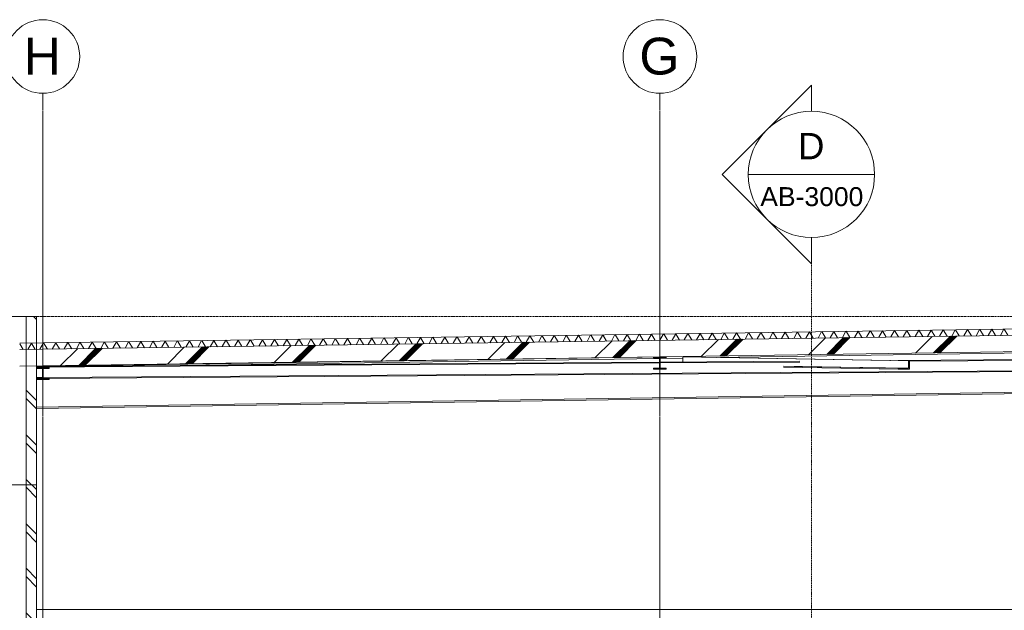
# Model space of a CAD drawing. Header units: millimetres. Extents: x 37681 to 219932, y -4585 to 8657.
# Tile 41 of 53: x 84608 to 93959, y 2608 to 8221. Entities that reach past the tile are written whole.
import ezdxf

# ---------------------------------------------------------------- set-up
doc = ezdxf.new("R2010")
doc.units = ezdxf.units.MM
for name, pattern in [('ARC Grid Line', [22.225, 12.7, -3.175, 3.175, -3.175]), ('ARC Level Line', [32, 6, -5, 16, -5]), ('ARC Section Line', [17, 10, -3, 0, -1, 0, -3])]:
    doc.linetypes.add(name, pattern=pattern)
for name, color, linetype, lineweight in [('A--A23__Vloeren', 8, 'Continuous', 15), ('A--A2__Ruwbouw', 8, 'Continuous', 15), ('A--L$01A__Algemeen', 7, 'Continuous', 9), ('A--L$07A__Stramien', 1, 'Continuous', 13), ('A--L21__Buitenwanden', 3, 'Continuous', 9), ('A--L22__Binnenwanden', 2, 'Continuous', 9), ('A--L23__Vloeren', 3, 'Continuous', 9), ('A--L28__Hoofddraagconstructies', 3, 'Continuous', 9), ('A--L45__Plafondafwerkingen', 1, 'Continuous', 9), ('A--T$07A__Stramien', 1, 'Continuous', 13)]:
    doc.layers.add(name, color=color, linetype=linetype, lineweight=lineweight)
doc.styles.add('Arial', font='arial.ttf', dxfattribs={"height": 180})
doc.styles.add('Arial_1', font='arial.ttf', dxfattribs={"height": 350})
doc.styles.add('Arial_2', font='arial.ttf', dxfattribs={"height": 250})

# ---------------------------------------------------------------- blocks, each defined once
blk = doc.blocks.new('28-11_ARC_staal_balk_IPE - IPE400-2063536-B')
at = {"layer": 'A--L28__Hoofddraagconstructies'}
for p, q in [((-69738.2, 5010.4), (-64641.4, 5088.1)), ((-76191.4, 4925.5), (-70233.1, 5016.3)), ((-74584.6, 4936.5), (-70273.8, 5002.2)), ((-70268.9, 5002.3), (-70053, 5005.6)), ((-76191.4, 4539), (-64641.4, 4715)), ((-76191.4, 4525.5), (-64641.4, 4701.5))]:
    blk.add_line(p, q, dxfattribs=at)
blk = doc.blocks.new('28_SFO_staal_balk_HEA - HEA 120-2691583-B')
at = {"layer": 'A--L28__Hoofddraagconstructies'}
for p, q in [((-70331.4, 5013.8), (-70331.4, 5005.8)), ((-70211.4, 5013.8), (-70331.4, 5013.8)), ((-70331.4, 5005.8), (-70273.9, 5005.8)), ((-70273.9, 5005.8), (-70273.9, 4907.8)), ((-70268.9, 4907.8), (-70268.9, 5005.8)), ((-70268.9, 5005.8), (-70211.4, 5005.8)), ((-70211.4, 5005.8), (-70211.4, 5013.8)), ((-70273.9, 4907.8), (-70331.4, 4907.8)), ((-70331.4, 4907.8), (-70331.4, 4899.8)), ((-70331.4, 4899.8), (-70211.4, 4899.8)), ((-70211.4, 4907.8), (-70268.9, 4907.8)), ((-70211.4, 4899.8), (-70211.4, 4907.8))]:
    blk.add_line(p, q, dxfattribs=at)
blk = doc.blocks.new('28_SFO_staal_balk_HEA - HEA 120-2064190-B')
at = {"layer": 'A--L28__Hoofddraagconstructies'}
h = blk.add_hatch(dxfattribs=at)
h.set_pattern_fill('FP_15', color=256, style=0, pattern_type=2)
h.set_pattern_definition([(45, (-66101.2, 2795), (-500, 500), []), (45, (-65931.2, 2795), (-500, 500), []), (45, (-65921.2, 2795), (-500, 500), []), (45, (-65911.2, 2795), (-500, 500), []), (45, (-65901.2, 2795), (-500, 500), []), (45, (-65891.2, 2795), (-500, 500), []), (45, (-65881.2, 2795), (-500, 500), []), (45, (-65871.2, 2795), (-500, 500), [])])
h.paths.add_polyline_path([(-76191.4, 4801), (-76071.4, 4801), (-76071.4, 4809), (-76128.9, 4809), (-76128.9, 4907), (-76071.4, 4907), (-76071.4, 4915), (-76191.4, 4915), (-76191.4, 4907), (-76133.9, 4906.3), (-76133.9, 4809), (-76191.4, 4809)])
for p, q in [((-76071.4, 4915), (-76191.4, 4915)), ((-76191.4, 4915), (-76191.4, 4907)), ((-76191.4, 4907), (-76133.9, 4907)), ((-76133.9, 4907), (-76133.9, 4809)), ((-76128.9, 4809), (-76128.9, 4907)), ((-76128.9, 4907), (-76071.4, 4907)), ((-76071.4, 4907), (-76071.4, 4915)), ((-76133.9, 4809), (-76191.4, 4809)), ((-76191.4, 4809), (-76191.4, 4801)), ((-76191.4, 4801), (-76071.4, 4801)), ((-76071.4, 4809), (-76128.9, 4809)), ((-76071.4, 4801), (-76071.4, 4809))]:
    blk.add_line(p, q, dxfattribs=at)
blk = doc.blocks.new('28-11_ARC_staal_balk_L - L80x8-2063749-B')
at = {"layer": 'A--L28__Hoofddraagconstructies'}
blk.add_line((-73959.7, 4960.6), (-70693.7, 5009.7), dxfattribs=at)
blk = doc.blocks.new('28-11_ARC_staal_balk_L - L80x8-2063677-B')
at = {"layer": 'A--L28__Hoofddraagconstructies'}
for p, q in [((-76191.4, 4927.3), (-73215.4, 4971.7)), ((-76191.4, 4927.2), (-73209.7, 4971.7))]:
    blk.add_line(p, q, dxfattribs=at)
blk = doc.blocks.new('28-11_ARC_staal_balk_L - L80x8-2063750-B')
at = {"layer": 'A--L28__Hoofddraagconstructies'}
for p, q in [((-70053.3, 4967.8), (-70052.9, 5015.5)), ((-70052.9, 5015.5), (-70047.1, 5015.5)), ((-67910.6, 4980.2), (-70052.9, 5015.5)), ((-67899.6, 4980.1), (-70047.1, 5015.5)), ((-67899.6, 4980.1), (-67910.6, 4980.2)), ((-67910.6, 4980.2), (-67910.6, 4908.2)), ((-67899.6, 4900.1), (-67899.6, 4980.1)), ((-68009.5, 4908.9), (-69095.9, 4926.8)), ((-68009.5, 4900.9), (-69095.9, 4918.8)), ((-67910.6, 4908.2), (-68996.9, 4926.1)), ((-67910.6, 4908.2), (-68009.5, 4908.9)), ((-68009.5, 4908.9), (-68009.5, 4900.9)), ((-68009.5, 4900.9), (-67899.6, 4900.1))]:
    blk.add_line(p, q, dxfattribs=at)
blk = doc.blocks.new('28_SFO_staal_balk_HEA - HEA 120-2055268-B')
at = {"layer": 'A--L28__Hoofddraagconstructies'}
for p, q in [((-70273.9, 4966.3), (-76191.4, 4925.4)), ((-76191.4, 4917.4), (-70273.9, 4958.3)), ((-68942.6, 4975.4), (-70268.9, 4966.3)), ((-70268.9, 4958.3), (-68942.6, 4967.4)), ((-64651.4, 5005), (-68008.6, 4981.9)), ((-67899.6, 4974.6), (-64641.4, 4997.1)), ((-66782.1, 4884.3), (-76128.9, 4819.9)), ((-66596.8, 4877.6), (-76128.9, 4811.9)), ((-76133.9, 4819.8), (-76191.4, 4819.4)), ((-76133.8, 4811.8), (-76191.4, 4811.4))]:
    blk.add_line(p, q, dxfattribs=at)
blk = doc.blocks.new('Grid - 3_5mm-18301-B')
at = {"layer": 'A--T$07A__Stramien'}
blk.add_circle((-44060.4, 7871.1), 350, dxfattribs=at)
blk = doc.blocks.new('Section - Default-5518-B')
at = {"layer": 'A--L$01A__Algemeen', "lineweight": 13}
for p, q in [((-62607.3, 6750.1), (-61758.8, 7598.6)), ((-61758.8, 7350.1), (-61758.8, 7598.6)), ((-62607.3, 6750.1), (-61758.8, 5901.5)), ((-61758.8, 6150.1), (-61758.8, 5901.5))]:
    blk.add_line(p, q, dxfattribs=at)
for start, end in [(90, 270), (270, 90)]:
    blk.add_arc((-61758.8, 6750.1), 600, start, end, dxfattribs=at)

msp = doc.modelspace()

# ---------------------------------------------------------------- hatches: boundary and pattern name
at = {"layer": 'A--A23__Vloeren', "lineweight": 9}
h = msp.add_hatch(dxfattribs=at)
h.set_pattern_fill('FP_17', color=256, angle=240, style=0, pattern_type=2)
h.set_pattern_definition([(60.83, (94858.23, 2795), (-87.3177, 48.7403), []), (120.83, (94858.23, 2795), (-85.8692, -51.2493), [])])
h.paths.add_polyline_path([(84608, 5085.7), (101814, 5335), (101814, 5395), (84608, 5145.7)])
h = msp.add_hatch(dxfattribs=at)
h.set_pattern_fill('FP_15', color=256, style=0, pattern_type=2)
h.set_pattern_definition([(45, (94858.2, 2795), (-500, 500), []), (45, (95028.2, 2795), (-500, 500), []), (45, (95038.2, 2795), (-500, 500), []), (45, (95048.2, 2795), (-500, 500), []), (45, (95058.2, 2795), (-500, 500), []), (45, (95068.2, 2795), (-500, 500), []), (45, (95078.2, 2795), (-500, 500), []), (45, (95088.2, 2795), (-500, 500), [])])
h.paths.add_polyline_path([(84608, 4927.7), (101814, 5177), (101814, 5330.2), (101763.9, 5332.8), (101777.5, 5333.4), (101753.3, 5334.1), (84608, 5085.7)])
h.paths.add_polyline_path([(101791.1, 5334), (101814, 5335), (101768.5, 5334.3)])
at = {"layer": 'A--A2__Ruwbouw', "lineweight": 9}
h = msp.add_hatch(dxfattribs=at)
h.set_pattern_fill('FP_21', color=256, angle=225, style=0, pattern_type=2)
h.set_pattern_definition([(135, (84767.97, 4600), (-212.13, -212.13), []), (135, (82567.97, 4600), (-212.132, -212.132), [])])
h.paths.add_polyline_path([(84768, 3800), (84768, 4930), (84668, 4927.7), (84668, 3800)])
h.paths.add_polyline_path([(84668, 5146.6), (84768, 5148.1), (84768, 5400), (84668, 5400), (84668, 5173.5)])
h = msp.add_hatch(dxfattribs=at)
h.set_pattern_fill('FP_12', color=256, angle=-135, style=0, pattern_type=2)
h.set_pattern_definition([(315, (84447.97, 1875), (212.13, 212.13), []), (315, (86647.97, 1875), (212.132, 212.132), [])])
h.paths.add_polyline_path([(84768, -50), (84768, 3800), (84668, 3800), (84668, -50)])

# ---------------------------------------------------------------- linework, layer by layer
at = {"layer": 'A--L$01A__Algemeen', "lineweight": 13}
msp.add_line((91527.5, 6750.1), (92727.5, 6750.1), dxfattribs=at)
at = {"layer": 'A--L$01A__Algemeen', "linetype": 'ARC Section Line', "lineweight": 13}
msp.add_line((92127.5, 6150.1), (92127.5, -3136.9), dxfattribs=at)
at = {"layer": 'A--L$01A__Algemeen', "linetype": 'ARC Level Line', "lineweight": 13}
msp.add_line((69438.5, 5400), (120651.8, 5400), dxfattribs=at)
at = {"layer": 'A--L$07A__Stramien', "linetype": 'ARC Grid Line'}
for p, q in [((84828, -4105.4), (84828, 7521.1)), ((90688, -4105.4), (90688, 7521.1))]:
    msp.add_line(p, q, dxfattribs=at)
at = {"layer": 'A--L21__Buitenwanden', "lineweight": 15}
for p, q in [((84768, 5400), (84448, 5400)), ((84668, 5400), (84668, 3800)), ((84768, 3800), (84768, 5400))]:
    msp.add_line(p, q, dxfattribs=at)
at = {"layer": 'A--L22__Binnenwanden', "lineweight": 15}
for p, q in [((84768, 3800), (84448, 3800)), ((84668, -50), (84668, 3800)), ((84768, 0), (84768, 3800))]:
    msp.add_line(p, q, dxfattribs=at)
at = {"layer": 'A--L23__Vloeren', "lineweight": 15}
for p, q in [((101814, 5395), (84608, 5145.7)), ((101814, 5335), (84608, 5085.7)), ((84608, 4927.7), (96318, 5097.4))]:
    msp.add_line(p, q, dxfattribs=at)
at = {"layer": 'A--L45__Plafondafwerkingen', "lineweight": 15}
msp.add_line((96298, 2615), (84768, 2615), dxfattribs=at)

# ---------------------------------------------------------------- block references
at = {"layer": 'A--L$01A__Algemeen', "lineweight": 13}
msp.add_blockref('Section - Default-5518-B', (153886.3, 0), dxfattribs=at)
at = {"layer": 'A--L28__Hoofddraagconstructies'}
for name in ['28-11_ARC_staal_balk_IPE - IPE400-2063536-B', '28_SFO_staal_balk_HEA - HEA 120-2055268-B', '28-11_ARC_staal_balk_L - L80x8-2063677-B', '28-11_ARC_staal_balk_L - L80x8-2063749-B', '28_SFO_staal_balk_HEA - HEA 120-2691583-B', '28-11_ARC_staal_balk_L - L80x8-2063750-B', '28_SFO_staal_balk_HEA - HEA 120-2064190-B']:
    msp.add_blockref(name, (160959.4, 0), dxfattribs=at)
at = {"layer": 'A--T$07A__Stramien'}
for p in [(128888.4, 0), (134748.4, 0)]:
    msp.add_blockref('Grid - 3_5mm-18301-B', p, dxfattribs=at)

# ---------------------------------------------------------------- texts
at = {"layer": 'A--L$01A__Algemeen', "lineweight": 13, "attachment_point": 1}
for s, insert, char_height, width, style in [('D', (91998.5, 7144.6), 250, 304.641, 'Arial_2'), ('AB-3000', (91641.5, 6629.3), 180, 1170.464, 'Arial')]:
    msp.add_mtext(s, dxfattribs=dict(at, insert=insert, char_height=char_height, width=width, style=style))
at = {"layer": 'A--T$07A__Stramien', "char_height": 350, "attachment_point": 1, "style": 'Arial_1'}
for s, insert, width in [('H', (84645.8, 8049.9), 432.911), ('G', (90492.8, 8049.9), 464.979)]:
    msp.add_mtext(s, dxfattribs=dict(at, insert=insert, width=width))

doc.saveas('drawing.dxf')
